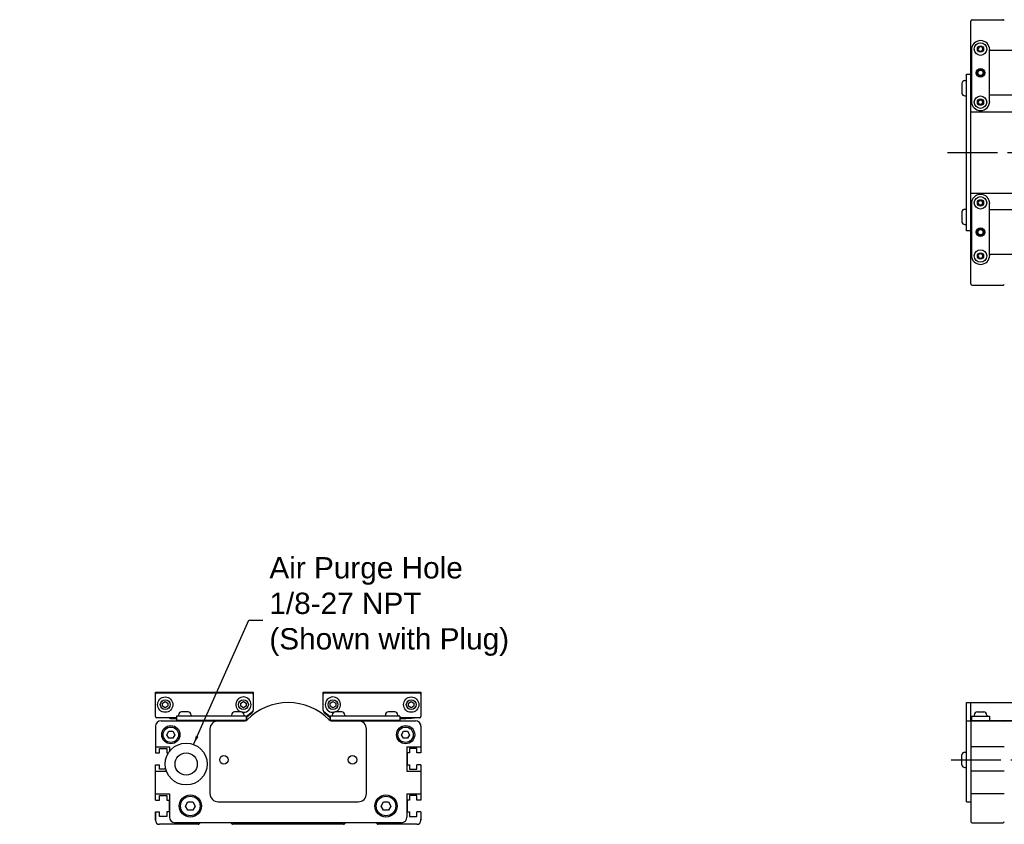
# Model space of a CAD drawing. Extents: x 0.4 to 41.4, y 2.1 to 24.3.
# Tile 1 of 3: x 0.4 to 14.3, y 12.9 to 24.3. Entities that reach past the tile are written whole.
import ezdxf

# ---------------------------------------------------------------- set-up
doc = ezdxf.new("R2010")
doc.units = 0
doc.header["$LTSCALE"] = 1.87
doc.header["$MEASUREMENT"] = 0
doc.linetypes.add('CENTER', pattern=[0.6, 0.375, -0.075, 0.075, -0.075])
doc.layers.get('0').update_dxf_attribs({"linetype": 'CONTINUOUS'})
doc.dimstyles.get("Standard").update_dxf_attribs({"dimtxt": 0.18, "dimasz": 0.18, "dimexe": 0.18, "dimexo": 0.0625, "dimgap": 0.09, "dimtad": 0, "dimtih": 1, "dimtoh": 1, "dimdec": 4, "dimzin": 0, "dimtxsty": 'STANDARD', "dimcen": 0.09, "dimazin": 3, "dimtfac": 1, "dimtdec": 4, "dimtofl": 0, "dimtmove": 0, "dimatfit": 3, "dimtolj": 1, "dimtzin": 0})

msp = doc.modelspace()

# ---------------------------------------------------------------- linework, layer by layer
for p, q in [((13.845, 20.538), (13.845, 24.238)), ((13.864, 24.258), (14.297, 24.258)), ((13.965, 23.874), (13.948, 23.845)), ((14, 23.874), (13.965, 23.874)), ((13.983, 23.963), (13.982, 23.963)), ((14.017, 23.845), (14, 23.874)), ((13.855, 23.835), (13.855, 23.107)), ((13.948, 23.845), (13.965, 23.815)), ((13.965, 23.815), (14, 23.815)), ((14, 23.815), (14.017, 23.845)), ((14.11, 23.107), (14.11, 23.835)), ((18.529, 23.825), (14.11, 23.825)), ((13.845, 23.705), (13.855, 23.71)), ((13.786, 21.286), (13.786, 23.49)), ((13.786, 23.49), (13.845, 23.49)), ((13.721, 23.363), (13.721, 23.225)), ((13.762, 23.402), (13.786, 23.402)), ((13.855, 23.311), (13.845, 23.316)), ((13.849, 23.313), (13.845, 23.313)), ((13.762, 23.185), (13.786, 23.185)), ((13.855, 23.195), (13.845, 23.195)), ((18.529, 23.195), (14.11, 23.195)), ((13.965, 23.126), (13.948, 23.097)), ((13.948, 23.097), (13.965, 23.067)), ((14, 23.126), (13.965, 23.126)), ((13.965, 23.067), (14, 23.067)), ((14.017, 23.097), (14, 23.126)), ((14, 23.067), (14.017, 23.097)), ((13.845, 22.961), (18.464, 22.961)), ((13.982, 22.979), (13.983, 22.979)), ((13.845, 21.815), (18.464, 21.815)), ((13.983, 21.798), (13.982, 21.798)), ((13.855, 21.67), (13.855, 20.941)), ((13.965, 21.709), (13.948, 21.679)), ((13.948, 21.679), (13.965, 21.65)), ((14, 21.709), (13.965, 21.709)), ((13.965, 21.65), (14, 21.65)), ((14.017, 21.679), (14, 21.709)), ((14, 21.65), (14.017, 21.679)), ((14.11, 20.941), (14.11, 21.67)), ((13.721, 21.551), (13.721, 21.414)), ((13.762, 21.591), (13.786, 21.591)), ((13.855, 21.581), (13.845, 21.581)), ((18.529, 21.581), (14.11, 21.581)), ((13.762, 21.374), (13.786, 21.374)), ((13.845, 21.461), (13.855, 21.466)), ((13.849, 21.463), (13.845, 21.463)), ((13.845, 21.286), (13.786, 21.286)), ((13.855, 21.066), (13.845, 21.071)), ((13.965, 20.961), (13.948, 20.931)), ((14, 20.961), (13.965, 20.961)), ((14.017, 20.931), (14, 20.961)), ((18.529, 20.951), (14.11, 20.951)), ((13.948, 20.931), (13.965, 20.902)), ((13.965, 20.902), (14, 20.902)), ((13.982, 20.813), (13.983, 20.813)), ((14, 20.902), (14.017, 20.931)), ((13.864, 20.518), (14.297, 20.518)), ((2.359, 14.791), (3.737, 14.791)), ((2.359, 14.446), (2.359, 14.791)), ((2.379, 14.781), (3.717, 14.781)), ((3.737, 14.791), (3.737, 14.534)), ((4.721, 14.791), (6.099, 14.791)), ((4.721, 14.534), (4.721, 14.791)), ((4.741, 14.781), (6.08, 14.781)), ((6.099, 14.791), (6.099, 14.446)), ((2.458, 14.636), (2.497, 14.659)), ((2.458, 14.591), (2.458, 14.636)), ((2.497, 14.568), (2.458, 14.591)), ((2.497, 14.659), (2.536, 14.636)), ((2.536, 14.591), (2.497, 14.568)), ((2.536, 14.636), (2.536, 14.591)), ((3.56, 14.636), (3.599, 14.659)), ((3.56, 14.591), (3.56, 14.636)), ((3.599, 14.568), (3.56, 14.591)), ((3.599, 14.659), (3.639, 14.636)), ((3.639, 14.591), (3.599, 14.568)), ((3.639, 14.636), (3.639, 14.591)), ((4.82, 14.636), (4.859, 14.659)), ((4.82, 14.591), (4.82, 14.636)), ((4.859, 14.568), (4.82, 14.591)), ((4.859, 14.659), (4.899, 14.636)), ((4.899, 14.591), (4.859, 14.568)), ((4.899, 14.636), (4.899, 14.591)), ((5.922, 14.636), (5.962, 14.659)), ((5.922, 14.591), (5.922, 14.636)), ((5.962, 14.568), (5.922, 14.591)), ((5.962, 14.659), (6.001, 14.636)), ((6.001, 14.591), (5.962, 14.568)), ((6.001, 14.636), (6.001, 14.591)), ((13.786, 13.245), (13.786, 14.643)), ((13.786, 14.643), (18.464, 14.643)), ((13.845, 14.375), (13.845, 14.643)), ((2.654, 14.426), (2.379, 14.426)), ((2.556, 14.426), (2.556, 14.417)), ((2.571, 14.426), (2.571, 14.412)), ((3.639, 14.451), (2.654, 14.451)), ((2.654, 14.451), (2.654, 14.392)), ((2.684, 14.467), (2.684, 14.451)), ((2.818, 14.51), (2.727, 14.51)), ((2.861, 14.467), (2.861, 14.451)), ((3.432, 14.467), (3.432, 14.451)), ((3.566, 14.51), (3.475, 14.51)), ((3.609, 14.467), (3.609, 14.451)), ((3.73, 14.519), (3.639, 14.442)), ((3.639, 14.451), (3.639, 14.393)), ((3.641, 14.444), (3.641, 14.412)), ((3.643, 14.436), (3.723, 14.503)), ((3.644, 14.412), (3.644, 14.436)), ((4.82, 14.442), (4.728, 14.519)), ((4.735, 14.503), (4.815, 14.437)), ((4.815, 14.446), (4.815, 14.412)), ((5.804, 14.451), (4.82, 14.451)), ((4.82, 14.451), (4.82, 14.393)), ((4.849, 14.467), (4.849, 14.451)), ((4.983, 14.51), (4.893, 14.51)), ((5.026, 14.467), (5.026, 14.451)), ((5.597, 14.467), (5.597, 14.451)), ((5.731, 14.51), (5.641, 14.51)), ((5.775, 14.467), (5.775, 14.451)), ((5.804, 14.451), (5.804, 14.392)), ((6.08, 14.426), (5.804, 14.426)), ((5.885, 14.426), (5.885, 14.412)), ((13.855, 14.451), (13.855, 14.392)), ((13.855, 14.451), (14.11, 14.451)), ((13.894, 14.467), (13.894, 14.451)), ((13.937, 14.51), (14.028, 14.51)), ((14.071, 14.467), (14.071, 14.451)), ((14.11, 14.451), (14.11, 14.392)), ((2.359, 14.308), (2.359, 13.933)), ((2.438, 14.387), (3.623, 14.387)), ((2.571, 14.417), (2.556, 14.417)), ((2.654, 14.412), (2.571, 14.412)), ((3.637, 14.392), (2.654, 14.392)), ((2.723, 14.392), (2.723, 14.387)), ((2.822, 14.392), (2.822, 14.387)), ((2.913, 14.387), (2.913, 14.392)), ((3.302, 14.387), (3.302, 14.392)), ((3.422, 14.387), (3.422, 14.392)), ((3.471, 14.392), (3.471, 14.387)), ((3.57, 14.392), (3.57, 14.387)), ((3.644, 14.412), (3.639, 14.412)), ((4.815, 14.412), (4.82, 14.412)), ((5.804, 14.392), (4.821, 14.392)), ((4.836, 14.387), (6.021, 14.387)), ((4.889, 14.392), (4.889, 14.387)), ((4.987, 14.392), (4.987, 14.387)), ((5.036, 14.387), (5.036, 14.392)), ((5.157, 14.387), (5.157, 14.392)), ((5.546, 14.387), (5.546, 14.392)), ((5.637, 14.392), (5.637, 14.387)), ((5.735, 14.392), (5.735, 14.387)), ((5.888, 14.412), (5.804, 14.412)), ((5.888, 14.412), (5.888, 14.418)), ((5.902, 14.419), (5.902, 14.417)), ((5.995, 14.423), (5.986, 14.422)), ((6.099, 14.308), (6.099, 13.933)), ((13.786, 14.387), (30.438, 14.387)), ((13.845, 14.392), (18.897, 14.392)), ((13.845, 14.367), (13.845, 12.97)), ((13.933, 14.392), (13.933, 14.387)), ((14.032, 14.392), (14.032, 14.387)), ((14.081, 14.387), (14.081, 14.392)), ((2.519, 14.19), (2.547, 14.239)), ((2.547, 14.141), (2.519, 14.19)), ((2.547, 14.239), (2.604, 14.239)), ((2.604, 14.239), (2.633, 14.19)), ((2.633, 14.19), (2.604, 14.141)), ((5.826, 14.19), (5.854, 14.239)), ((5.854, 14.141), (5.826, 14.19)), ((5.854, 14.239), (5.911, 14.239)), ((5.911, 14.239), (5.94, 14.19)), ((5.94, 14.19), (5.911, 14.141)), ((2.359, 14.021), (2.556, 14.021)), ((2.604, 14.141), (2.547, 14.141)), ((2.556, 14.021), (2.556, 13.954)), ((5.911, 14.141), (5.854, 14.141)), ((5.902, 14.021), (5.902, 13.678)), ((5.902, 14.021), (6.099, 14.021)), ((14.317, 14.021), (13.845, 14.021)), ((13.721, 13.767), (13.721, 13.905)), ((13.762, 13.944), (13.786, 13.944)), ((2.359, 13.27), (2.359, 13.768)), ((6.099, 13.768), (6.099, 13.27)), ((2.359, 13.678), (2.514, 13.678)), ((5.902, 13.678), (6.099, 13.678)), ((13.762, 13.728), (13.786, 13.728)), ((14.317, 13.678), (13.845, 13.678)), ((2.359, 13.359), (2.556, 13.359)), ((2.556, 13.359), (2.556, 13.029)), ((5.902, 13.359), (6.099, 13.359)), ((5.902, 13.359), (5.902, 13.029)), ((14.317, 13.359), (13.845, 13.359)), ((2.783, 13.186), (2.817, 13.245)), ((2.817, 13.127), (2.783, 13.186)), ((2.817, 13.245), (2.885, 13.245)), ((2.885, 13.245), (2.919, 13.186)), ((2.919, 13.186), (2.885, 13.127)), ((5.539, 13.186), (5.573, 13.245)), ((5.573, 13.127), (5.539, 13.186)), ((5.573, 13.245), (5.641, 13.245)), ((5.641, 13.245), (5.675, 13.186)), ((5.675, 13.186), (5.641, 13.127)), ((13.786, 13.245), (13.845, 13.245)), ((2.359, 12.987), (2.359, 13.105)), ((2.359, 13.105), (2.359, 12.987)), ((2.885, 13.127), (2.817, 13.127)), ((5.641, 13.127), (5.573, 13.127)), ((6.099, 13.105), (6.099, 12.987)), ((2.359, 12.987), (2.359, 13.002)), ((2.359, 12.987), (2.359, 13.002)), ((2.961, 12.928), (2.418, 12.928)), ((5.824, 12.95), (2.635, 12.95)), ((2.975, 12.934), (2.991, 12.95)), ((3.42, 12.95), (3.436, 12.934)), ((5.008, 12.928), (3.45, 12.928)), ((5.022, 12.934), (5.038, 12.95)), ((5.467, 12.95), (5.483, 12.934)), ((6.04, 12.928), (5.497, 12.928)), ((6.099, 12.987), (6.099, 13.002)), ((13.864, 12.95), (14.297, 12.95))]:
    msp.add_line(p, q)
at = {"color": 2, "linetype": 'CENTER'}
for p, q in [((13.519, 22.388), (31.379, 22.388)), ((13.567, 13.836), (31.262, 13.836))]:
    msp.add_line(p, q, dxfattribs=at)
at = {"color": 7, "linetype": 'CONTINUOUS'}
for p, q in [((3.127, 14.269), (3.127, 13.363)), ((5.332, 13.363), (5.332, 14.269)), ((2.359, 13.933), (2.418, 13.933)), ((2.418, 13.933), (2.418, 13.998)), ((2.418, 13.998), (2.521, 13.998)), ((2.521, 13.998), (2.521, 13.933)), ((2.521, 13.933), (2.542, 13.933)), ((5.938, 13.933), (5.906, 13.933)), ((5.906, 13.933), (5.906, 13.768)), ((6.04, 13.998), (5.938, 13.998)), ((5.938, 13.998), (5.938, 13.933)), ((6.04, 13.933), (6.04, 13.998)), ((6.099, 13.933), (6.04, 13.933)), ((2.359, 13.768), (2.418, 13.768)), ((2.418, 13.703), (2.418, 13.768)), ((5.906, 13.768), (5.938, 13.768)), ((5.938, 13.768), (5.938, 13.703)), ((6.04, 13.703), (6.04, 13.768)), ((6.099, 13.768), (6.04, 13.768)), ((2.506, 13.703), (2.418, 13.703)), ((5.938, 13.703), (6.04, 13.703)), ((2.418, 13.27), (2.418, 13.335)), ((2.418, 13.335), (2.521, 13.335)), ((2.521, 13.335), (2.521, 13.27)), ((6.04, 13.335), (5.938, 13.335)), ((5.938, 13.335), (5.938, 13.27)), ((6.04, 13.27), (6.04, 13.335)), ((2.359, 13.27), (2.418, 13.27)), ((2.521, 13.27), (2.552, 13.27)), ((2.552, 13.27), (2.552, 13.105)), ((3.245, 13.245), (5.214, 13.245)), ((5.906, 13.27), (5.906, 13.105)), ((5.938, 13.27), (5.906, 13.27)), ((6.099, 13.27), (6.04, 13.27)), ((2.359, 13.105), (2.418, 13.105)), ((2.418, 13.04), (2.418, 13.105)), ((2.521, 13.04), (2.418, 13.04)), ((2.552, 13.105), (2.521, 13.105)), ((2.521, 13.105), (2.521, 13.04)), ((5.906, 13.105), (5.938, 13.105)), ((5.938, 13.105), (5.938, 13.04)), ((5.938, 13.04), (6.04, 13.04)), ((6.04, 13.04), (6.04, 13.105)), ((6.099, 13.105), (6.04, 13.105))]:
    msp.add_line(p, q, dxfattribs=at)
for points in [[(5.971, 14.426), (5.971, 14.426), (5.968, 14.425), (5.963, 14.424), (5.956, 14.423), (5.947, 14.422), (5.936, 14.421), (5.923, 14.42), (5.909, 14.419), (5.895, 14.418), (5.885, 14.418)], [(6.011, 14.426), (6.01, 14.426), (6.008, 14.425), (6.003, 14.424), (5.995, 14.423)], [(5.986, 14.422), (5.975, 14.421), (5.963, 14.42), (5.949, 14.419), (5.934, 14.418), (5.918, 14.417), (5.902, 14.417)]]:
    msp.add_lwpolyline(points)
for centre, radius in [((13.982, 23.845), 0.0886), ((13.982, 23.845), 0.0443), ((13.982, 23.51), 0.0591), ((13.982, 23.51), 0.0492), ((13.982, 23.51), 0.0374), ((13.982, 23.097), 0.0886), ((13.982, 23.097), 0.0443), ((13.982, 21.679), 0.0886), ((13.982, 21.679), 0.0443), ((13.982, 21.266), 0.0591), ((13.982, 21.266), 0.0492), ((13.982, 21.266), 0.0374), ((13.982, 20.931), 0.0886), ((13.982, 20.931), 0.0443), ((2.497, 14.613), 0.108), ((5.962, 14.613), 0.108), ((2.497, 14.613), 0.0689), ((3.599, 14.613), 0.0689), ((4.859, 14.613), 0.0689), ((5.962, 14.613), 0.0689), ((2.576, 14.19), 0.128), ((2.576, 14.19), 0.108), ((5.883, 14.19), 0.128), ((5.883, 14.19), 0.108), ((2.851, 13.186), 0.157), ((2.851, 13.186), 0.138), ((5.607, 13.186), 0.157), ((5.607, 13.186), 0.138)]:
    msp.add_circle(centre, radius)
for centre, radius in [((2.792, 13.777), 0.295), ((2.792, 13.777), 0.157), ((3.324, 13.836), 0.0591), ((5.135, 13.836), 0.0591)]:
    msp.add_circle(centre, radius, dxfattribs=at)
for centre, radius, start, end in [((13.864, 24.238), 0.0197, 90, 180), ((14.297, 24.238), 0.0197, 22.5, 90), ((13.982, 23.835), 0.128, 90, 180), ((13.983, 23.835), 0.128, 0, 90), ((13.762, 23.36), 0.0414, 90, 177.2056), ((13.762, 23.227), 0.0414, 182.7944, 270), ((13.982, 23.107), 0.128, 180, 270), ((13.983, 23.107), 0.128, 270, 0), ((13.982, 21.67), 0.128, 90, 180), ((13.983, 21.67), 0.128, 0, 90), ((13.762, 21.549), 0.0414, 90, 177.2056), ((13.762, 21.416), 0.0414, 182.7944, 270), ((13.982, 20.941), 0.128, 180, 270), ((13.983, 20.941), 0.128, 270, 0), ((13.864, 20.538), 0.0197, 180, 270), ((14.297, 20.538), 0.0197, 270, 337.5), ((2.379, 14.761), 0.0197, 90, 180), ((3.599, 14.613), 0.108, 260.818, 252.033), ((3.717, 14.761), 0.0197, 0, 90), ((4.741, 14.761), 0.0197, 90, 180), ((4.859, 14.613), 0.108, 287.967, 279.182), ((6.08, 14.761), 0.0197, 0, 90), ((4.229, 13.836), 0.807, 44.2407, 135.7593), ((2.379, 14.446), 0.0197, 180, 270), ((2.727, 14.467), 0.0433, 90, 180), ((2.818, 14.467), 0.0433, 0, 90), ((3.475, 14.467), 0.0433, 90, 180), ((3.566, 14.467), 0.0433, 0, 90), ((3.617, 14.466), 0.0394, 306.5672, 310), ((3.698, 14.533), 0.0394, 310, 0), ((3.717, 14.534), 0.0197, 310, 0), ((4.741, 14.534), 0.0197, 180, 230), ((4.761, 14.533), 0.0394, 180, 230), ((4.893, 14.467), 0.0433, 90, 180), ((4.983, 14.467), 0.0433, 0, 90), ((5.641, 14.467), 0.0433, 90, 180), ((5.731, 14.467), 0.0433, 0, 90), ((6.08, 14.446), 0.0197, 270, 0), ((13.937, 14.467), 0.0433, 90, 180), ((14.028, 14.467), 0.0433, 0, 90), ((2.438, 14.308), 0.0787, 90, 180), ((3.615, 14.446), 0.0591, 270, 315.1572), ((3.623, 14.426), 0.0394, 270, 315.7593), ((4.844, 14.446), 0.0591, 224.8428, 270), ((4.836, 14.426), 0.0394, 224.2407, 270), ((6.021, 14.308), 0.0787, 0, 90), ((6.04, 14.315), 0.0591, 0, 43.6893), ((6.04, 14.315), 0.0591, 0, 43.6893), ((13.864, 14.367), 0.0197, 90, 180), ((14.297, 14.367), 0.0197, 22.5, 90), ((13.762, 13.903), 0.0414, 90, 177.2056), ((13.762, 13.769), 0.0414, 182.7944, 270), ((2.418, 12.987), 0.0591, 180, 270), ((2.635, 13.029), 0.0787, 180, 270), ((2.961, 12.948), 0.0197, 270, 315), ((3.45, 12.948), 0.0197, 225, 270), ((5.008, 12.948), 0.0197, 270, 315), ((5.497, 12.948), 0.0197, 225, 270), ((5.824, 13.029), 0.0787, 270, 0), ((6.04, 12.987), 0.0591, 270, 0), ((13.864, 12.97), 0.0197, 180, 270), ((14.297, 12.97), 0.0197, 270, 0)]:
    msp.add_arc(centre, radius, start, end)
for centre, start, end in [((3.245, 14.269), 90, 180), ((5.214, 14.269), 0, 90), ((3.245, 13.363), 180, 270), ((5.214, 13.363), 270, 0)]:
    msp.add_arc(centre, 0.118, start, end, dxfattribs=at)

# ---------------------------------------------------------------- texts
at = {"insert": (3.964, 15.995), "char_height": 0.3, "attachment_point": 4}
msp.add_mtext('{\\fArial|b0|i0|c0|p34;Air Purge Hole\\P1/8-27 NPT\\P(Shown with Plug)}', dxfattribs=at)

# ---------------------------------------------------------------- leaders
at = {"annotation_type": 0, "has_hookline": 1, "hookline_direction": 1, "text_width": 3.337}
msp.add_leader([(2.896, 14.053), (3.676, 15.803), (3.874, 15.803)], dimstyle='STANDARD', override={"dimtxt": 0.384208, "dimasz": 0.125, "dimexe": 0.612, "dimexo": 0.2125, "dimgap": 0.09, "dimtad": 0, "dimtxsty": 'STANDARD', "dimcen": 0.306, "dimtmove": 0}, dxfattribs=at)

doc.saveas('drawing.dxf')
